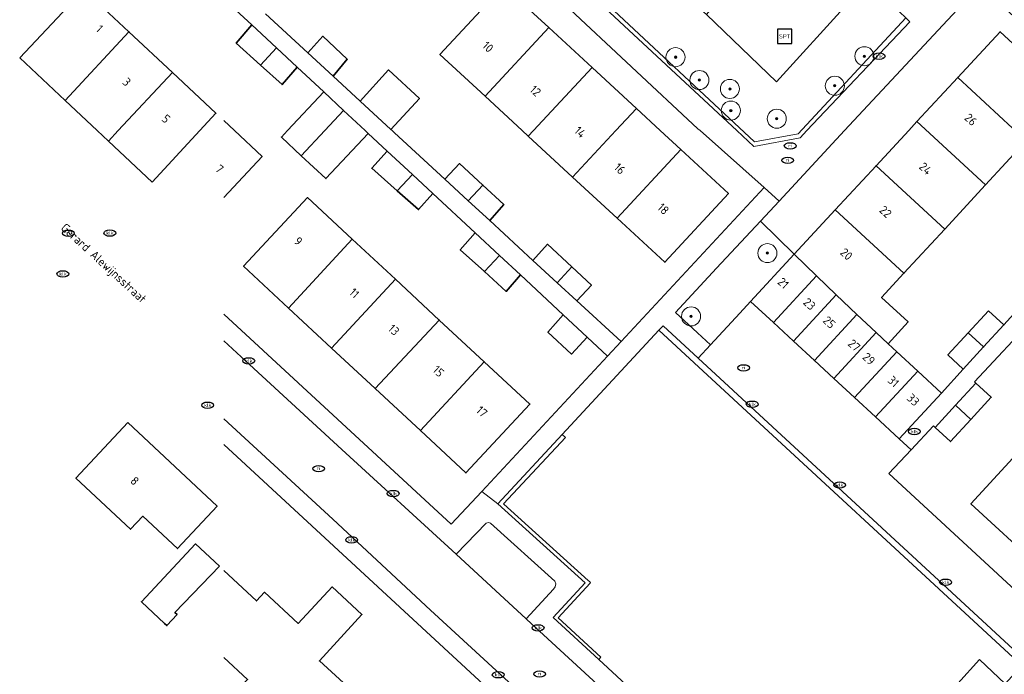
# Model space of a CAD drawing. Header units: metres. Extents: x 103671 to 105190, y 427150 to 429171.
# Tile 223 of 256: x 103675 to 103778, y 428443 to 428512. Entities that reach past the tile are written whole.
import ezdxf
from ezdxf.enums import TextEntityAlignment as Align

# ---------------------------------------------------------------- set-up
doc = ezdxf.new("R2010")
doc.units = ezdxf.units.M
for name, color, linetype, lineweight in [('B-WE-GR-BEPLANTING_CULTUUR_HEESTERS-GV', 253, 'Continuous', 18), ('B-WE-GR-BOOM-S', 253, 'Continuous', 25), ('B-WE-GR-HAAG-GV', 253, 'Continuous', 13), ('B-WE-IE-MEUBILAIR-S', 253, 'Continuous', 25), ('B-WE-IE-MEUBILAIR_WEGMEUBILAIR-S', 253, 'Continuous', 25), ('B-WE-OG-BEBOUWING-GV', 253, 'Continuous', 35), ('B-WE-OG-BEBOUWING-T18', 7, 'Continuous', 18), ('B-WE-OG-TERREIN_BEGROEID-GV', 253, 'Continuous', 18), ('B-WE-OG-TERREIN_ERF-GV', 253, 'Continuous', 18), ('B-WE-OG-TOPOGRAFIE-T18', 7, 'Continuous', 18), ('B-WE-VH-ONVERHARD_ZAND-GV', 253, 'Continuous', 18), ('B-WE-VH-OPENVERHARDING-GV', 253, 'Continuous', 18), ('B-WE-VH-OPENVERHARDING_BETONSTRAATSTEEN-GV', 253, 'Continuous', 18), ('B-WE-VH-OPENVERHARDING_TEGEL-GV', 253, 'Continuous', 18)]:
    doc.layers.add(name, color=color, linetype=linetype, lineweight=lineweight)
doc.styles.add('NLCS-ISO', font='NLCS-ISO.ttf')
doc.styles.add('NLCS-ISO-M500-T18', font='NLCS-ISO.ttf', dxfattribs={"height": 0.9})

# ---------------------------------------------------------------- blocks, each defined once
blk = doc.blocks.new('SIE-MEUBILAIR_PUT_KOLK-SO')
blk.add_ellipse((0, 0), major_axis=(1.25, 0), ratio=0.54)
at = {"style": 'NLCS-ISO'}
blk.add_text('klk', height=0.75, dxfattribs=at).set_placement((0.03, 0), align=Align.MIDDLE_CENTER)
blk = doc.blocks.new('SIE-MEUBILAIR_PUT_RIOOLPUT-SO')
blk.add_ellipse((0, 0), major_axis=(1.25, 0), ratio=0.54)
at = {"style": 'NLCS-ISO'}
blk.add_text('ri', height=0.75, dxfattribs=at).set_placement((-0.04, 0.07), align=Align.MIDDLE_CENTER)
blk = doc.blocks.new('SIE-WEG_SPEELTOESTEL-SO')
at = {"flags": 128}
blk.add_lwpolyline([(-3.75, -3.75), (3.75, -3.75), (3.75, 3.75), (-3.75, 3.75)], close=True, dxfattribs=at)
at = {"style": 'NLCS-ISO'}
blk.add_text('SPT', height=2.25, dxfattribs=at).set_placement((0, 0), align=Align.MIDDLE_CENTER)
blk = doc.blocks.new('SGR-BOOM_GBKN-SO')
at = {"linetype": 'ByBlock', "lineweight": 18}
h = blk.add_hatch(color=0, dxfattribs=at)
h.dxf.hatch_style = 1
edge = h.paths.add_edge_path()
edge.add_arc((0, 0), 0.25, 0, 360)
at = {"color": 0, "linetype": 'ByBlock', "lineweight": 18}
for radius in [2, 0.25]:
    blk.add_circle((0, 0), radius, dxfattribs=at)
at = {"color": 0, "linetype": 'ByBlock', "lineweight": 18, "style": 'NLCS-ISO'}
blk.add_attdef('SOORT', (2.5, 0), '', height=1.5, dxfattribs=at)

msp = doc.modelspace()

# ---------------------------------------------------------------- linework, layer by layer
at = {"layer": 'B-WE-GR-BEPLANTING_CULTUUR_HEESTERS-GV', "flags": 128}
msp.add_lwpolyline([(103756.155, 428487.02), (103752.614, 428490.511), (103748.003, 428485.55), (103743.689, 428480.908), (103745.996, 428478.777), (103747.367, 428477.51), (103750.439, 428480.835), (103751.575, 428482.064)], close=True, dxfattribs=at)
at = {"layer": 'B-WE-GR-HAAG-GV', "flags": 128}
for points in [[(103735.658, 428514.091), (103735.361, 428513.786), (103750.116, 428500), (103751.899, 428498.334), (103756.754, 428499.233), (103757.48, 428500), (103768.28, 428511.406), (103767.85, 428511.832), (103756.567, 428499.674), (103751.994, 428498.828)], [(103746.079, 428476.114), (103742.396, 428479.517), (103741.967, 428479.056), (103745.652, 428475.651), (103780.024, 428443.891), (103780.451, 428444.354)], [(103725.667, 428460.844), (103732.146, 428467.815), (103731.811, 428468.127), (103725.054, 428460.857), (103734.228, 428452.556), (103730.88, 428448.907), (103735.646, 428444.516), (103735.868, 428444.757), (103731.386, 428448.886), (103734.734, 428452.535), (103734.786, 428452.593), (103734.68, 428452.689), (103734.552, 428452.805), (103725.705, 428460.81)]]:
    msp.add_lwpolyline(points, close=True, dxfattribs=at)
at = {"layer": 'B-WE-OG-BEBOUWING-GV', "flags": 128}
for points in [[(103723.726, 428503.615), (103730.402, 428510.819), (103725.667, 428515.197), (103718.999, 428507.985)], [(103674.934, 428507.625), (103679.718, 428503.138), (103686.386, 428510.373), (103681.665, 428514.801)], [(103699.264, 428511.085), (103697.646, 428509.182), (103700.197, 428506.874), (103701.861, 428508.671)], [(103728.264, 428499.42), (103728.802, 428500), (103734.942, 428506.622), (103730.402, 428510.819), (103723.726, 428503.615), (103727.637, 428500)], [(103679.718, 428503.138), (103683.063, 428500), (103684.239, 428498.897), (103685.27, 428500), (103690.956, 428506.086), (103686.386, 428510.373)], [(103705.14, 428508.158), (103707.789, 428505.714), (103709.272, 428507.49), (103706.714, 428509.889)], [(103773.294, 428505.569), (103780.48, 428498.928), (103781.471, 428500), (103784.919, 428503.732), (103777.732, 428510.372)], [(103701.861, 428508.671), (103700.197, 428506.874), (103702.454, 428504.833), (103704.018, 428506.666)], [(103734.942, 428506.622), (103728.802, 428500), (103728.264, 428499.42), (103732.911, 428495.123), (103737.458, 428500), (103739.609, 428502.307)], [(103688.83, 428494.591), (103693.836, 428500), (103695.513, 428501.812), (103690.956, 428506.086), (103685.27, 428500), (103684.239, 428498.897)], [(103710.625, 428503.099), (103713.848, 428500.128), (103716.846, 428503.356), (103713.618, 428506.355)], [(103776.205, 428494.301), (103780.48, 428498.928), (103773.294, 428505.569), (103769.018, 428500.942)], [(103708.902, 428502.115), (103706.819, 428504.064), (103703.014, 428500), (103702.375, 428499.317), (103704.462, 428497.363), (103706.926, 428500)], [(103711.478, 428499.703), (103711.161, 428500), (103708.902, 428502.115), (103706.926, 428500), (103704.462, 428497.363), (103707.034, 428494.956)], [(103739.609, 428502.307), (103737.458, 428500), (103732.911, 428495.123), (103737.573, 428490.813), (103744.244, 428498.022), (103742.104, 428500)], [(103776.205, 428494.301), (103769.018, 428500.942), (103768.148, 428500), (103764.736, 428496.308), (103771.922, 428489.666)], [(103713.467, 428497.852), (103711.855, 428496.049), (103714.527, 428493.688), (103716.108, 428495.395)], [(103744.244, 428498.022), (103737.573, 428490.813), (103742.581, 428486.183), (103749.249, 428493.395)], [(103719.511, 428494.905), (103721.972, 428492.635), (103723.499, 428494.282), (103721.056, 428496.538)], [(103760.454, 428491.673), (103767.64, 428485.032), (103771.922, 428489.666), (103764.736, 428496.308)], [(103716.108, 428495.395), (103714.527, 428493.688), (103716.756, 428491.718), (103718.241, 428493.41)], [(103723.499, 428494.282), (103721.972, 428492.635), (103724.226, 428490.557), (103725.696, 428492.254)], [(103709.811, 428488.599), (103705.109, 428492.968), (103698.413, 428485.761), (103703.124, 428481.383)], [(103764.73, 428478.807), (103765.988, 428477.644), (103768.092, 428479.921), (103765.301, 428482.5), (103767.64, 428485.032), (103760.454, 428491.673), (103756.155, 428487.02), (103758.495, 428484.762), (103760.543, 428482.785), (103762.711, 428480.692)], [(103722.687, 428489.273), (103721.126, 428487.5), (103723.663, 428485.204), (103725.241, 428486.897)], [(103707.644, 428477.183), (103714.333, 428484.397), (103709.811, 428488.599), (103703.124, 428481.383)], [(103728.752, 428486.383), (103731.299, 428484.033), (103732.835, 428485.693), (103730.279, 428488.068)], [(103751.575, 428482.064), (103753.963, 428479.857), (103758.495, 428484.762), (103756.155, 428487.02)], [(103725.241, 428486.897), (103723.663, 428485.204), (103725.953, 428483.132), (103727.433, 428484.857)], [(103732.835, 428485.693), (103731.299, 428484.033), (103733.358, 428482.135), (103734.881, 428483.794)], [(103707.644, 428477.183), (103712.22, 428472.931), (103718.929, 428480.126), (103714.333, 428484.397)], [(103753.963, 428479.857), (103756.053, 428477.926), (103760.543, 428482.785), (103758.495, 428484.762)], [(103760.543, 428482.785), (103756.053, 428477.926), (103758.266, 428475.881), (103762.711, 428480.692)], [(103776.53, 428481.104), (103774.391, 428478.792), (103776, 428477.304), (103778.132, 428479.622)], [(103723.636, 428475.752), (103718.929, 428480.126), (103712.22, 428472.931), (103716.955, 428468.531)], [(103731.934, 428480.668), (103730.318, 428478.869), (103732.786, 428476.561), (103734.433, 428478.343)], [(103760.295, 428474.007), (103764.73, 428478.807), (103762.711, 428480.692), (103758.266, 428475.881)], [(103765.988, 428477.644), (103764.73, 428478.807), (103760.295, 428474.007), (103762.483, 428471.985), (103766.918, 428476.785)], [(103774.391, 428478.792), (103772.252, 428476.48), (103773.867, 428474.986), (103776, 428477.304)], [(103762.483, 428471.985), (103764.669, 428469.965), (103769.104, 428474.765), (103766.918, 428476.785)], [(103716.955, 428468.531), (103721.728, 428464.096), (103728.425, 428471.302), (103723.636, 428475.752)], [(103764.669, 428469.965), (103767.153, 428467.67), (103771.588, 428472.469), (103769.104, 428474.765)], [(103773.053, 428471.184), (103774.665, 428469.701), (103776.797, 428472.022), (103775.187, 428473.501)], [(103773.053, 428471.184), (103770.918, 428468.867), (103772.535, 428467.382), (103774.665, 428469.701)], [(103686.259, 428469.362), (103680.824, 428463.546), (103686.565, 428458.181), (103687.835, 428459.54), (103691.467, 428456.145), (103695.632, 428460.602)], [(103786.296, 428459.018), (103779.076, 428465.651), (103774.666, 428460.85), (103781.886, 428454.217)], [(103695.871, 428454.292), (103693.363, 428456.636), (103687.696, 428450.572), (103690.123, 428448.304), (103690.363, 428448.08), (103691.443, 428449.235), (103691.217, 428449.443)]]:
    msp.add_lwpolyline(points, close=True, dxfattribs=at)
for points in [[(103696.327, 428492.997), (103700.345, 428497.28), (103697.445, 428500), (103696.327, 428501.048)], [(103696.327, 428444.736), (103698.826, 428442.434), (103697.155, 428440.62), (103702.54, 428435.661), (103700.672, 428433.633), (103701.822, 428432.573), (103704.06, 428435.003), (103703.589, 428435.437), (103708.03, 428440.191), (103707.992, 428440.226), (103709.314, 428441.674), (103706.367, 428444.366), (103710.823, 428449.246), (103707.683, 428452.138), (103704.148, 428448.299), (103700.593, 428451.572), (103699.749, 428450.669), (103696.327, 428453.866)]]:
    msp.add_lwpolyline(points, dxfattribs=at)
at = {"layer": 'B-WE-OG-TERREIN_BEGROEID-GV', "flags": 128}
msp.add_lwpolyline([(103739.987, 428518.509), (103739.855, 428518.637), (103737.899, 428516.398), (103735.658, 428514.091), (103751.994, 428498.828), (103756.567, 428499.674), (103767.85, 428511.832), (103765.872, 428513.764), (103762.601, 428516.734), (103760.293, 428514.4), (103761.671, 428513.235), (103754.294, 428505.109), (103746.961, 428512.183), (103742.972, 428515.755)], close=True, dxfattribs=at)
msp.add_lwpolyline([(103771.034, 428439.495), (103775.577, 428444.523), (103778.257, 428441.973), (103780.024, 428443.891), (103745.652, 428475.651), (103741.967, 428479.056), (103731.811, 428468.127), (103732.146, 428467.815), (103725.667, 428460.844), (103725.705, 428460.81), (103734.552, 428452.805), (103734.68, 428452.689), (103734.786, 428452.593), (103734.734, 428452.535), (103731.386, 428448.886), (103735.868, 428444.757), (103735.646, 428444.516), (103738.477, 428441.907)], dxfattribs=at)
at = {"layer": 'B-WE-OG-TERREIN_ERF-GV', "flags": 128}
for points in [[(103737.573, 428490.813), (103732.911, 428495.123), (103728.264, 428499.42), (103727.637, 428500), (103723.726, 428503.615), (103718.999, 428507.985), (103725.667, 428515.197), (103730.402, 428510.819), (103734.942, 428506.622), (103739.609, 428502.307), (103742.104, 428500), (103744.244, 428498.022), (103749.249, 428493.395), (103742.581, 428486.183)], [(103714.333, 428484.397), (103718.929, 428480.126), (103723.636, 428475.752), (103728.425, 428471.302), (103721.728, 428464.096), (103716.955, 428468.531), (103712.22, 428472.931), (103707.644, 428477.183), (103703.124, 428481.383), (103698.413, 428485.761), (103705.109, 428492.968), (103709.811, 428488.599)], [(103686.259, 428469.362), (103695.632, 428460.602), (103691.467, 428456.145), (103687.835, 428459.54), (103686.565, 428458.181), (103680.824, 428463.546)]]:
    msp.add_lwpolyline(points, close=True, dxfattribs=at)
for points in [[(103791.71, 428500), (103775.661, 428515.311), (103761.432, 428500), (103754.561, 428492.606), (103752.614, 428490.511), (103756.155, 428487.02), (103760.454, 428491.673), (103764.736, 428496.308), (103768.148, 428500), (103769.018, 428500.942), (103773.294, 428505.569), (103777.732, 428510.372), (103784.919, 428503.732)], [(103696.327, 428480.734), (103720.188, 428458.705), (103723.394, 428462.155), (103736.581, 428476.344), (103734.433, 428478.343), (103732.786, 428476.561), (103730.318, 428478.869), (103731.934, 428480.668), (103727.433, 428484.857), (103725.953, 428483.132), (103723.663, 428485.204), (103721.126, 428487.5), (103722.687, 428489.273), (103718.241, 428493.41), (103716.756, 428491.718), (103714.527, 428493.688), (103711.855, 428496.049), (103713.467, 428497.852), (103711.478, 428499.703), (103707.034, 428494.956), (103704.462, 428497.363), (103702.375, 428499.317), (103703.014, 428500), (103706.819, 428504.064), (103704.018, 428506.666), (103702.454, 428504.833), (103700.197, 428506.874), (103697.646, 428509.182), (103699.264, 428511.085), (103696.327, 428513.814)], [(103700.707, 428512.245), (103705.14, 428508.158), (103706.714, 428509.889), (103709.272, 428507.49), (103707.789, 428505.714), (103710.625, 428503.099), (103713.618, 428506.355), (103716.846, 428503.356), (103713.848, 428500.128), (103713.986, 428500), (103714.211, 428499.792), (103714.245, 428499.761), (103719.511, 428494.905), (103721.056, 428496.538), (103723.499, 428494.282), (103725.696, 428492.254), (103724.226, 428490.557), (103728.752, 428486.383), (103730.279, 428488.068), (103732.835, 428485.693), (103734.881, 428483.794), (103733.358, 428482.135), (103737.991, 428477.862), (103753.001, 428494.013), (103746.275, 428500), (103746.056, 428500.195), (103732.142, 428513.176)], [(103696.327, 428501.048), (103697.445, 428500), (103700.345, 428497.28), (103696.327, 428492.997)], [(103780.48, 428498.928), (103776.205, 428494.301), (103771.922, 428489.666), (103767.64, 428485.032), (103765.301, 428482.5), (103768.092, 428479.921), (103765.988, 428477.644), (103766.918, 428476.785), (103769.104, 428474.765), (103771.588, 428472.469), (103773.867, 428474.986), (103772.252, 428476.48), (103774.391, 428478.792), (103776.53, 428481.104), (103778.132, 428479.622), (103782.389, 428484.297)], [(103787.987, 428487.495), (103775.049, 428473.628), (103775.187, 428473.501), (103776.797, 428472.022), (103774.665, 428469.701), (103772.535, 428467.382), (103770.918, 428468.867), (103770.748, 428469.023), (103768.393, 428466.5), (103766.081, 428464.024), (103783.448, 428447.978)], [(103696.327, 428424.384), (103706.223, 428415.173), (103736.079, 428387.154), (103737.791, 428385.547), (103759.748, 428408.448), (103759.079, 428409.066), (103696.327, 428467.072)], [(103781.886, 428454.217), (103774.666, 428460.85), (103779.076, 428465.651)], [(103696.327, 428453.866), (103699.749, 428450.669), (103700.593, 428451.572), (103704.148, 428448.299), (103707.683, 428452.138), (103710.823, 428449.246), (103706.367, 428444.366), (103709.314, 428441.674)], [(103698.826, 428442.434), (103696.327, 428444.736)]]:
    msp.add_lwpolyline(points, dxfattribs=at)
at = {"layer": 'B-WE-VH-ONVERHARD_ZAND-GV', "flags": 128}
for points in [[(103735.658, 428514.091), (103735.361, 428513.786), (103750.116, 428500), (103751.899, 428498.334), (103756.754, 428499.233), (103757.48, 428500), (103768.28, 428511.406), (103767.85, 428511.832), (103756.567, 428499.674), (103751.994, 428498.828)], [(103746.079, 428476.114), (103742.396, 428479.517), (103741.967, 428479.056), (103745.652, 428475.651), (103780.024, 428443.891), (103780.451, 428444.354)], [(103725.667, 428460.844), (103732.146, 428467.815), (103731.811, 428468.127), (103725.054, 428460.857), (103734.228, 428452.556), (103730.88, 428448.907), (103735.646, 428444.516), (103735.868, 428444.757), (103731.386, 428448.886), (103734.734, 428452.535), (103734.786, 428452.593), (103734.68, 428452.689), (103734.552, 428452.805), (103725.705, 428460.81)]]:
    msp.add_lwpolyline(points, close=True, dxfattribs=at)
at = {"layer": 'B-WE-VH-OPENVERHARDING-GV', "flags": 128}
for points in [[(103696.327, 428513.814), (103699.264, 428511.085), (103701.861, 428508.671), (103704.018, 428506.666), (103706.819, 428504.064), (103708.902, 428502.115), (103711.161, 428500), (103711.478, 428499.703), (103713.467, 428497.852), (103716.108, 428495.395), (103718.241, 428493.41), (103722.687, 428489.273), (103725.241, 428486.897), (103727.433, 428484.857), (103731.934, 428480.668), (103734.433, 428478.343), (103736.581, 428476.344), (103737.991, 428477.862), (103733.358, 428482.135), (103731.299, 428484.033), (103728.752, 428486.383), (103724.226, 428490.557), (103721.972, 428492.635), (103719.511, 428494.905), (103714.245, 428499.761), (103714.211, 428499.792), (103713.986, 428500), (103713.848, 428500.128), (103710.625, 428503.099), (103707.789, 428505.714), (103705.14, 428508.158), (103700.707, 428512.245)], [(103738.477, 428441.907), (103735.646, 428444.516), (103730.88, 428448.907), (103734.228, 428452.556), (103725.054, 428460.857), (103723.394, 428462.155), (103720.188, 428458.705), (103696.327, 428480.734)], [(103696.327, 428477.941), (103698.141, 428476.257), (103708.694, 428466.555), (103720.683, 428455.572), (103723.837, 428458.801), (103724.085, 428458.9), (103724.313, 428458.83), (103731.033, 428452.75), (103731.137, 428452.464), (103731.071, 428452.135), (103730.898, 428451.884), (103728.044, 428448.775), (103728.126, 428448.725), (103755.573, 428423.435)], [(103696.327, 428467.072), (103759.079, 428409.066), (103759.748, 428408.448), (103761.167, 428407.236), (103762.501, 428408.623), (103761.974, 428409.089), (103761.822, 428409.232), (103760.432, 428410.538), (103737.826, 428431.458), (103718.023, 428449.707), (103707.77, 428459.233), (103696.327, 428469.78)]]:
    msp.add_lwpolyline(points, dxfattribs=at)
at = {"layer": 'B-WE-VH-OPENVERHARDING_BETONSTRAATSTEEN-GV', "flags": 128}
for points in [[(103768.393, 428466.5), (103767.153, 428467.67), (103764.669, 428469.965), (103762.483, 428471.985), (103760.295, 428474.007), (103758.266, 428475.881), (103756.053, 428477.926), (103753.963, 428479.857), (103751.575, 428482.064), (103750.439, 428480.835), (103747.367, 428477.51), (103746.079, 428476.114), (103780.451, 428444.354), (103783.448, 428447.978), (103766.081, 428464.024)], [(103720.683, 428455.572), (103728.044, 428448.775), (103730.898, 428451.884), (103731.071, 428452.135), (103731.137, 428452.464), (103731.033, 428452.75), (103724.313, 428458.83), (103724.085, 428458.9), (103723.837, 428458.801)]]:
    msp.add_lwpolyline(points, close=True, dxfattribs=at)
msp.add_lwpolyline([(103696.327, 428469.78), (103707.77, 428459.233), (103718.023, 428449.707), (103737.826, 428431.458), (103760.432, 428410.538), (103774.294, 428425.575), (103786.196, 428438.592), (103781.928, 428442.873), (103764.032, 428423.579), (103762.09, 428421.837), (103760.498, 428421.375), (103758.483, 428421.519), (103756.551, 428422.483), (103755.573, 428423.435), (103728.126, 428448.725), (103728.044, 428448.775), (103720.683, 428455.572), (103708.694, 428466.555), (103698.141, 428476.257), (103696.327, 428477.941)], dxfattribs=at)
at = {"layer": 'B-WE-VH-OPENVERHARDING_TEGEL-GV', "flags": 128}
for points in [[(103735.658, 428514.091), (103737.899, 428516.398), (103739.855, 428518.637), (103739.987, 428518.509), (103745.508, 428524.755), (103752.293, 428518.492), (103746.961, 428512.183), (103754.294, 428505.109), (103761.671, 428513.235), (103760.293, 428514.4), (103762.601, 428516.734), (103765.872, 428513.764), (103767.85, 428511.832), (103768.28, 428511.406), (103757.48, 428500), (103756.754, 428499.233), (103751.899, 428498.334), (103750.116, 428500), (103735.361, 428513.786)], [(103743.689, 428480.908), (103748.003, 428485.55), (103752.614, 428490.511), (103754.561, 428492.606), (103753.001, 428494.013), (103737.991, 428477.862), (103736.581, 428476.344), (103723.394, 428462.155), (103725.054, 428460.857), (103731.811, 428468.127), (103741.967, 428479.056), (103742.396, 428479.517), (103746.079, 428476.114), (103747.367, 428477.51), (103745.996, 428478.777)], [(103773.648, 428436.969), (103778.257, 428441.973), (103775.577, 428444.523), (103771.034, 428439.495)]]:
    msp.add_lwpolyline(points, close=True, dxfattribs=at)
for points in [[(103732.142, 428513.176), (103746.056, 428500.195), (103746.275, 428500), (103753.001, 428494.013), (103754.561, 428492.606), (103761.432, 428500), (103775.661, 428515.311)], [(103782.389, 428484.297), (103778.132, 428479.622), (103776, 428477.304), (103773.867, 428474.986), (103771.588, 428472.469), (103767.153, 428467.67), (103768.393, 428466.5), (103770.748, 428469.023), (103770.918, 428468.867), (103773.053, 428471.184), (103775.187, 428473.501), (103775.049, 428473.628), (103787.987, 428487.495)]]:
    msp.add_lwpolyline(points, dxfattribs=at)

# ---------------------------------------------------------------- block references
at = {"layer": 'B-WE-GR-BOOM-S', "xscale": 0.5, "yscale": 0.5, "zscale": 0.5}
for p in [(103743.7, 428507.7), (103763.5, 428507.8), (103746.2, 428505.3), (103760.4, 428504.7), (103749.398, 428504.373), (103749.5, 428502.1), (103754.318, 428501.247), (103753.334, 428487.144), (103745.331, 428480.513)]:
    msp.add_blockref('SGR-BOOM_GBKN-SO', p, dxfattribs=at)
at = {"layer": 'B-WE-IE-MEUBILAIR-S', "xscale": 0.5, "yscale": 0.5, "zscale": 0.5}
for name, p in [('SIE-MEUBILAIR_PUT_KOLK-SO', (103765.04, 428507.81)), ('SIE-MEUBILAIR_PUT_RIOOLPUT-SO', (103755.727, 428498.39)), ('SIE-MEUBILAIR_PUT_RIOOLPUT-SO', (103755.46, 428496.876)), ('SIE-MEUBILAIR_PUT_RIOOLPUT-SO', (103680.033, 428489.231)), ('SIE-MEUBILAIR_PUT_KOLK-SO', (103684.39, 428489.25)), ('SIE-MEUBILAIR_PUT_KOLK-SO', (103679.46, 428484.96)), ('SIE-MEUBILAIR_PUT_KOLK-SO', (103698.95, 428475.84)), ('SIE-MEUBILAIR_PUT_RIOOLPUT-SO', (103750.841, 428475.106)), ('SIE-MEUBILAIR_PUT_KOLK-SO', (103694.64, 428471.19)), ('SIE-MEUBILAIR_PUT_KOLK-SO', (103751.74, 428471.29)), ('SIE-MEUBILAIR_PUT_KOLK-SO', (103768.74, 428468.43)), ('SIE-MEUBILAIR_PUT_RIOOLPUT-SO', (103706.283, 428464.533)), ('SIE-MEUBILAIR_PUT_KOLK-SO', (103714.09, 428461.92)), ('SIE-MEUBILAIR_PUT_KOLK-SO', (103760.91, 428462.82)), ('SIE-MEUBILAIR_PUT_KOLK-SO', (103709.74, 428457.06)), ('SIE-MEUBILAIR_PUT_KOLK-SO', (103772.02, 428452.62)), ('SIE-MEUBILAIR_PUT_KOLK-SO', (103729.29, 428447.83)), ('SIE-MEUBILAIR_PUT_KOLK-SO', (103725.11, 428442.92)), ('SIE-MEUBILAIR_PUT_RIOOLPUT-SO', (103729.451, 428442.993))]:
    msp.add_blockref(name, p, dxfattribs=at)
at = {"layer": 'B-WE-IE-MEUBILAIR_WEGMEUBILAIR-S', "xscale": 0.2, "yscale": 0.2, "zscale": 0.2}
msp.add_blockref('SIE-WEG_SPEELTOESTEL-SO', (103755.155, 428509.884), dxfattribs=at)

# ---------------------------------------------------------------- texts
at = {"layer": 'B-WE-OG-BEBOUWING-T18', "style": 'NLCS-ISO-M500-T18'}
for s, rotation, p in [('1', 316.8, (103683.302, 428510.699)), ('10', 317.2, (103724.029, 428508.783)), ('3', 316.8, (103686.158, 428505.102)), ('12', 317.3, (103729.012, 428504.176)), ('5', 316.8, (103690.282, 428501.234)), ('26', 317.3, (103774.66, 428501.154)), ('14', 317.2, (103733.701, 428499.84)), ('7', 316.8, (103695.884, 428495.98)), ('16', 317.2, (103737.852, 428496.003)), ('24', 317.3, (103769.912, 428496.016)), ('18', 317.2, (103742.414, 428491.785)), ('22', 317.3, (103765.725, 428491.483)), ('9', 317.1, (103704.148, 428488.401)), ('20', 317.3, (103761.618, 428487.038)), ('21', 317.3, (103755, 428484)), ('11', 317.1, (103710.02, 428482.945)), ('23', 317.3, (103757.746, 428481.808)), ('13', 317.1, (103714.161, 428479.097)), ('25', 317.3, (103759.822, 428479.89)), ('27', 317.3, (103762.437, 428477.473)), ('29', 317.3, (103763.974, 428476.054)), ('15', 317.1, (103718.838, 428474.75)), ('31', 317.3, (103766.548, 428473.675)), ('33', 317.3, (103768.624, 428471.757)), ('17', 317.1, (103723.39, 428470.52)), ('8', 316.9, (103686.998, 428463.251))]:
    msp.add_text(s, height=0.9, rotation=rotation, dxfattribs=at).set_placement(p, align=Align.MIDDLE)
at = {"layer": 'B-WE-OG-TOPOGRAFIE-T18', "style": 'NLCS-ISO-M500-T18'}
msp.add_text('Gerard Alewijnsstraat', height=0.9, rotation=317.4, dxfattribs=at).set_placement((103683.658, 428485.996), align=Align.MIDDLE)

doc.saveas('drawing.dxf')
